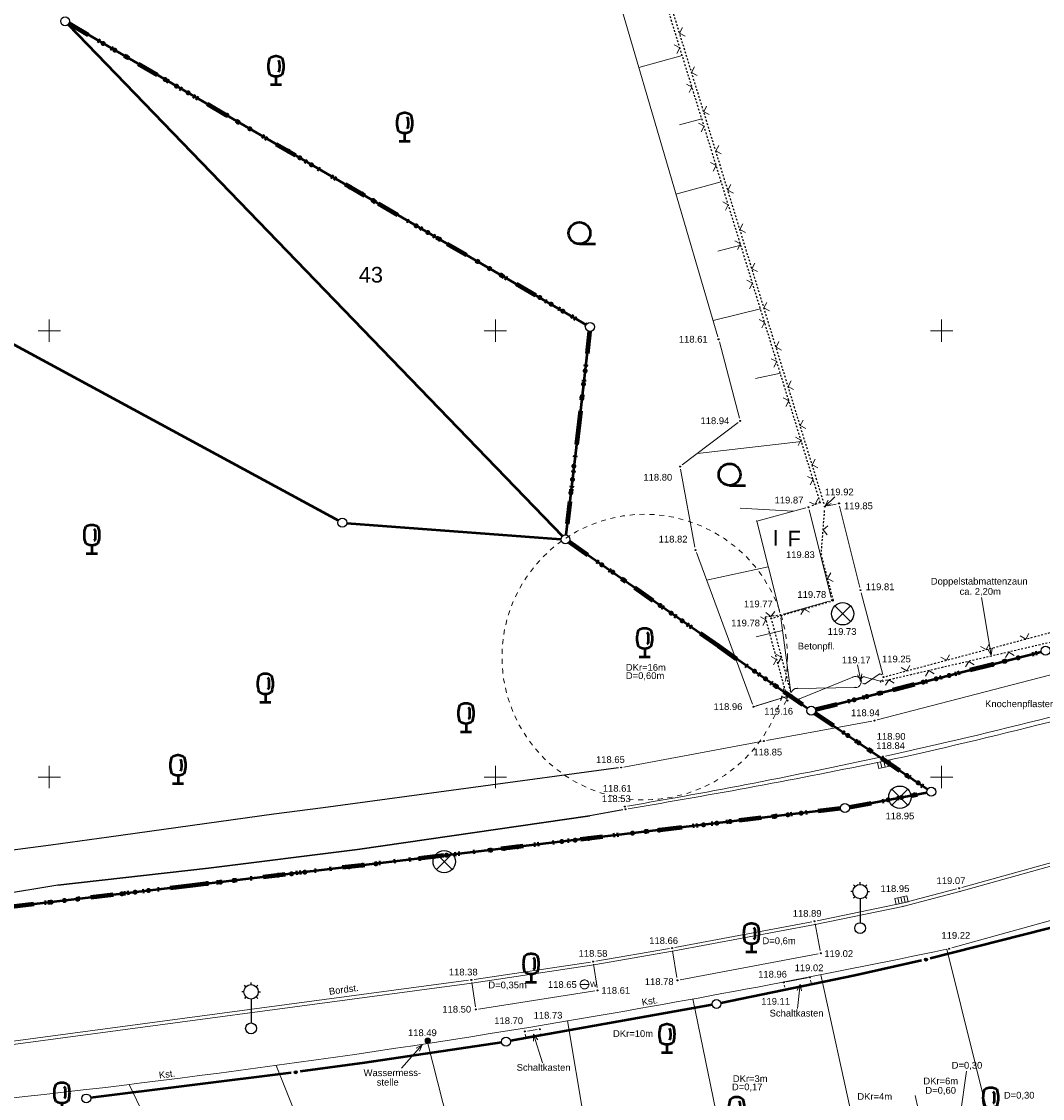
# Model space of a CAD drawing. Header units: metres. Extents: x 32377355 to 32378041, y 5707167 to 5708004.
# Tile 32 of 80: x 32377648 to 32377706, y 5707482 to 5707542. Entities that reach past the tile are written whole.
import ezdxf

# ---------------------------------------------------------------- set-up
doc = ezdxf.new("R2010")
doc.units = ezdxf.units.M
doc.header["$LTSCALE"] = 0.25
for name, pattern in [('LF1', [0]), ('LF1600.2012', [16, 5, -2.5, 0, -3, 0, -3, 0, -0.1, 0, -2.4]), ('LF2', [2.2, 1.1, -1.1]), ('LF33', [9.2, 0.1, 0, 9.1])]:
    doc.linetypes.add(name, pattern=pattern)
doc.layers.get('0').update_dxf_attribs({"color": 1, "linetype": 'CONTINUOUS'})
for name, color, linetype, lineweight in [('Bauwerke_ Einrichtungen_ Siedlungsf.', 201, 'CONTINUOUS', 25), ('Bauwerke_ Einrichtungen_ Verkehr', 40, 'CONTINUOUS', 25), ('Besondere Vegetationsmerkmale', 91, 'CONTINUOUS', 25), ('Bäume Nord', 7, 'CONTINUOUS', 18), ('Ebene 71', 71, 'CONTINUOUS', 0), ('Ebene 9082', 7, 'CONTINUOUS', 18), ('Flurstücke_ Grenzpunkte', 51, 'CONTINUOUS', 25), ('Gebäude', 9, 'CONTINUOUS', 25), ('Neues Aufmaß Nord', 123, 'CONTINUOUS', 0), ('Neues Aufmaß Süd', 122, 'CONTINUOUS', 0), ('Text zu Ebene 9082', 66, 'CONTINUOUS', 0), ('Text zu Ebene 9083', 67, 'CONTINUOUS', 0)]:
    doc.layers.add(name, color=color, linetype=linetype, lineweight=lineweight)
doc.styles.add('Arial', font='Arial.ttf')
doc.styles.add('K 10 700 - Arial_ kursiv_ 10 pt_ Flurstücksnummer', font='Arial.ttf')
doc.styles.add('N 7 380 - Arial_ normal_ 7 pt', font='Arial.ttf')
doc.styles.add('Schrift rechtsgenei', font='Arial.ttf')

# ---------------------------------------------------------------- blocks, each defined once
blk = doc.blocks.new('*X9')
at = {"color": 7, "linetype": 'LF1', "lineweight": 18}
for p, q in [((32377703.997445, 5707475.50032), (32377700.293267, 5707490.3519)), ((32377696.547175, 5707473.892665), (32377693.228155, 5707488.918752)), ((32377689.18792, 5707472.322007), (32377686.05969, 5707487.563587)), ((32377681.667723, 5707470.717002), (32377679.037457, 5707486.33216)), ((32377700.214363, 5707474.67534), (32377698.51643, 5707482.15522))]:
    blk.add_line(p, q, dxfattribs=at)
blk = doc.blocks.new('*X23')
at = {"color": 7, "linetype": 'LF1', "lineweight": 18}
for p, q in [((32377678.166798, 5707565.144667), (32377676.938083, 5707564.905143)), ((32377678.9305, 5707561.5714), (32377676.77251, 5707561.046847)), ((32377680.017853, 5707558.050595), (32377678.919015, 5707557.765667)), ((32377681.106085, 5707554.526937), (32377678.864693, 5707553.925372)), ((32377682.195903, 5707550.998158), (32377681.051515, 5707550.687615)), ((32377683.285985, 5707547.468512), (32377680.949155, 5707546.83017)), ((32377684.376093, 5707543.938795), (32377683.183568, 5707543.61127)), ((32377685.466478, 5707540.40817), (32377683.032708, 5707539.73807)), ((32377686.559835, 5707536.867922), (32377685.316507, 5707536.532188)), ((32377687.650703, 5707533.33574), (32377685.11479, 5707532.650968)), ((32377688.747017, 5707529.785912), (32377687.45101, 5707529.448083)), ((32377689.845485, 5707526.229122), (32377687.195545, 5707525.56839)), ((32377690.961718, 5707522.614805), (32377689.565743, 5707522.314465)), ((32377692.143605, 5707518.787902), (32377686.313953, 5707518.123688)), ((32377691.688575, 5707514.885595), (32377688.715907, 5707515.051083)), ((32377690.285852, 5707511.766885), (32377686.831095, 5707511.015097)), ((32377691.080878, 5707508.21154), (32377689.611913, 5707507.840963)), ((32377691.576723, 5707504.583003), (32377689.451723, 5707503.934003))]:
    blk.add_line(p, q, dxfattribs=at)
blk = doc.blocks.new('*X34')
at = {"color": 7, "linetype": 'LF1', "lineweight": 18}
for p, q in [((32377675.42969, 5707468.411455), (32377671.212945, 5707485.074203)), ((32377670.202605, 5707465.244683), (32377662.71093, 5707483.839155)), ((32377664.21244, 5707462.54365), (32377654.468233, 5707482.77284)), ((32377658.085508, 5707460.225905), (32377645.62726, 5707481.772312)), ((32377678.602768, 5707469.713652), (32377676.820712, 5707477.694135)), ((32377672.24458, 5707466.806982), (32377669.858663, 5707475.66036)), ((32377667.534788, 5707463.859347), (32377662.93485, 5707473.55824)), ((32377660.82635, 5707461.25477), (32377655.72953, 5707471.787305)), ((32377657.460895, 5707459.991437), (32377649.398175, 5707468.064835)), ((32377656.629935, 5707459.679507), (32377639.924595, 5707466.731785)), ((32377655.828283, 5707459.305175), (32377647.973015, 5707459.947585)), ((32377655.211753, 5707455.939602), (32377640.238837, 5707456.739637)), ((32377651.955722, 5707444.980003), (32377640.340723, 5707453.500002)), ((32377654.41491, 5707451.589705), (32377647.373045, 5707452.6965))]:
    blk.add_line(p, q, dxfattribs=at)
blk = doc.blocks.new('S112')
at = {"color": 0, "lineweight": -2}
for p, q in [((-0.4, 0.4), (0, 0)), ((0, 0), (0.4, 0.4))]:
    blk.add_line(p, q, dxfattribs=at)
blk = doc.blocks.new('S163')
at = {"lineweight": -2}
blk.add_hatch(color=0, dxfattribs=at).paths.add_polyline_path([(0, 0.031635, -1), (0, -0.031635, -1)], flags=0)
at = {"color": 0, "lineweight": -2}
blk.add_circle((0, 0), 0.031635, dxfattribs=at)
blk = doc.blocks.new('S51', base_point=(-0.1, 0))
at = {"color": 0, "lineweight": -2}
for p, q in [((-0.3, 0), (-0.297965, 0.028465)), ((-0.3, 0), (0.1, 0)), ((-0.297965, -0.028465), (-0.3, 0)), ((-0.297965, 0.028465), (-0.2919, 0.056345)), ((-0.2919, 0.056345), (-0.281925, 0.083085)), ((-0.281925, 0.083085), (-0.26825, 0.10813)), ((-0.26825, 0.10813), (-0.25115, 0.13097)), ((-0.25115, 0.13097), (-0.23097, 0.15115)), ((-0.23097, 0.15115), (-0.20813, 0.16825)), ((-0.20813, 0.16825), (-0.183085, 0.181925)), ((-0.183085, 0.181925), (-0.156345, 0.1919)), ((-0.156345, 0.1919), (-0.128465, 0.197965)), ((-0.128465, 0.197965), (-0.1, 0.2)), ((-0.1, 0.2), (-0.071535, 0.197965)), ((-0.071535, 0.197965), (-0.043655, 0.1919)), ((-0.043655, 0.1919), (-0.016915, 0.181925)), ((-0.016915, 0.181925), (0.00813, 0.16825)), ((0.00813, 0.16825), (0.03097, 0.15115)), ((0.03097, 0.15115), (0.05115, 0.13097)), ((0.05115, 0.13097), (0.06825, 0.10813)), ((0.06825, 0.10813), (0.081925, 0.083085)), ((0.081925, 0.083085), (0.0919, 0.056345)), ((0.0919, 0.056345), (0.097965, 0.028465)), ((0.097965, 0.028465), (0.1, 0)), ((0.1, 0), (0.097965, -0.028465)), ((-0.2919, -0.056345), (-0.297965, -0.028465)), ((-0.281925, -0.083085), (-0.2919, -0.056345)), ((-0.26825, -0.10813), (-0.281925, -0.083085)), ((-0.25115, -0.13097), (-0.26825, -0.10813)), ((-0.23097, -0.15115), (-0.25115, -0.13097)), ((-0.20813, -0.16825), (-0.23097, -0.15115)), ((-0.183085, -0.181925), (-0.20813, -0.16825)), ((-0.156345, -0.1919), (-0.183085, -0.181925)), ((-0.128465, -0.197965), (-0.156345, -0.1919)), ((-0.1, -0.2), (-0.128465, -0.197965)), ((-0.071535, -0.197965), (-0.1, -0.2)), ((-0.043655, -0.1919), (-0.071535, -0.197965)), ((-0.016915, -0.181925), (-0.043655, -0.1919)), ((0.00813, -0.16825), (-0.016915, -0.181925)), ((0.03097, -0.15115), (0.00813, -0.16825)), ((0.05115, -0.13097), (0.03097, -0.15115)), ((0.06825, -0.10813), (0.05115, -0.13097)), ((0.081925, -0.083085), (0.06825, -0.10813)), ((0.0919, -0.056345), (0.081925, -0.083085)), ((0.097965, -0.028465), (0.0919, -0.056345))]:
    blk.add_line(p, q, dxfattribs=at)
blk.add_point((-0.1, 0), dxfattribs=at)
at = {"color": 0, "lineweight": -2, "insert": (0.149065, -0.120795), "char_height": 0.24, "attachment_point": 7, "line_spacing_factor": 0.69, "style": 'Arial'}
blk.add_mtext('W', dxfattribs=at)
blk = doc.blocks.new('S9', base_point=(0, -0.5))
at = {"color": 0, "lineweight": -2}
for p, q in [((-0.5, -0.5), (-0.5, 0)), ((-0.5, 0), (-0.25, 0)), ((-0.25, 0), (0, 0)), ((-0.25, 0), (-0.25, -0.5)), ((0.25, 0), (0, 0)), ((0, 0), (0, -0.5)), ((0.5, 0), (0.25, 0)), ((0.25, -0.5), (0.25, 0)), ((0.5, -0.5), (0.5, 0)), ((-0.25, -0.5), (-0.5, -0.5)), ((0, -0.5), (-0.25, -0.5)), ((0, -0.5), (0.25, -0.5)), ((0.25, -0.5), (0.5, -0.5))]:
    blk.add_line(p, q, dxfattribs=at)
blk = doc.blocks.new('S15')
at = {"color": 0, "lineweight": -2}
for p, q in [((-0.5, 0.05), (-0.485, 0.1)), ((0.495, 0.05), (-0.5, 0.05)), ((-0.5, -0.05), (-0.5, 0)), ((-0.5, 0), (0.5, 0)), ((-0.485, 0.1), (0.49, 0.1)), ((-0.475, 0.15), (-0.455, 0.2)), ((0.475, 0.15), (-0.475, 0.15)), ((-0.455, 0.2), (0.455, 0.2)), ((-0.43, 0.25), (-0.4, 0.3)), ((0.43, 0.25), (-0.43, 0.25)), ((-0.4, 0.3), (0.395, 0.3)), ((-0.355, 0.35), (-0.295, 0.4)), ((0.36, 0.35), (-0.355, 0.35)), ((-0.295, 0.4), (0.3, 0.4)), ((0.22, 0.45), (-0.215, 0.45)), ((0.3, 0.4), (0.22, 0.45)), ((0.395, 0.3), (0.36, 0.35)), ((0.455, 0.2), (0.43, 0.25)), ((0.49, 0.1), (0.475, 0.15)), ((0.5, 0), (0.495, 0.05)), ((0.495, -0.05), (-0.5, -0.05)), ((-0.475, -0.15), (-0.49, -0.1)), ((-0.49, -0.1), (0.485, -0.1)), ((0.475, -0.15), (-0.475, -0.15)), ((-0.43, -0.25), (-0.455, -0.2)), ((-0.455, -0.2), (0.46, -0.2)), ((0.425, -0.25), (-0.43, -0.25)), ((-0.355, -0.35), (-0.4, -0.3)), ((-0.4, -0.3), (0.395, -0.3)), ((0.345, -0.35), (-0.355, -0.35)), ((-0.205, -0.45), (-0.29, -0.4)), ((-0.29, -0.4), (0.285, -0.4)), ((0.2, -0.45), (-0.205, -0.45)), ((0.285, -0.4), (0.345, -0.35)), ((0.395, -0.3), (0.425, -0.25)), ((0.46, -0.2), (0.475, -0.15)), ((0.485, -0.1), (0.495, -0.05))]:
    blk.add_line(p, q, dxfattribs=at)
blk.add_circle((0, 0), 0.5, dxfattribs=at)
blk = doc.blocks.new('Baumbestand_ Laubholz', base_point=(0.0007, 0))
at = {"color": 0, "lineweight": -2}
blk.add_line((-0.09557, -0.40303), (0.5, -0.40303), dxfattribs=at)
blk.add_circle((-0.09557, 0), 0.40443, dxfattribs=at)
blk = doc.blocks.new('Einsteigeschacht')
at = {"color": 0, "lineweight": -2}
for p, q in [((-0.353585, 0.353585), (0.353585, -0.353585)), ((0.353585, 0.353585), (-0.353585, -0.353585))]:
    blk.add_line(p, q, dxfattribs=at)
blk.add_circle((0, 0), 0.5, dxfattribs=at)
blk = doc.blocks.new('Laubbaum', base_point=(0, -0.5))
at = {"color": 0, "lineweight": -2}
for p, q in [((-0.23832, 0.32084), (-0.223465, 0.378775)), ((-0.223465, 0.378775), (-0.2045, 0.4355)), ((-0.2045, 0.4355), (-0.170865, 0.45636)), ((-0.170865, 0.45636), (-0.13513, 0.47336)), ((-0.13513, 0.47336), (-0.097725, 0.4863)), ((-0.097725, 0.4863), (-0.05912, 0.495015)), ((-0.05912, 0.495015), (-0.01979, 0.4994)), ((-0.01979, 0.4994), (0.01979, 0.4994)), ((0.01979, 0.4994), (0.05912, 0.495015)), ((0.05912, 0.495015), (0.097725, 0.4863)), ((0.097725, 0.4863), (0.13513, 0.47336)), ((0.13513, 0.47336), (0.170865, 0.45636)), ((0.170865, 0.45636), (0.2045, 0.4355)), ((0.2045, 0.4355), (0.223465, 0.378775)), ((0.223465, 0.378775), (0.23832, 0.32084)), ((-0.25755, 0.14275), (-0.255405, 0.20252)), ((-0.255405, 0.08298), (-0.25755, 0.14275)), ((-0.255405, 0.20252), (-0.248985, 0.261985)), ((-0.248985, 0.023515), (-0.255405, 0.08298)), ((-0.248985, 0.261985), (-0.23832, 0.32084)), ((-0.23832, -0.03534), (-0.248985, 0.023515)), ((0.072, 0.3585), (0.09129, 0.335215)), ((0.09129, 0.335215), (0.105485, 0.308515)), ((0.114, 0), (0.104515, -0.021505)), ((0.105485, 0.308515), (0.114, 0.2795)), ((0.114, 0.2795), (0.118245, 0.13975)), ((0.118245, 0.13975), (0.114, 0)), ((0.23832, 0.32084), (0.248985, 0.261985)), ((0.248985, 0.023515), (0.23832, -0.03534)), ((0.248985, 0.261985), (0.255405, 0.20252)), ((0.255405, 0.08298), (0.248985, 0.023515)), ((0.255405, 0.20252), (0.25755, 0.14275)), ((0.25755, 0.14275), (0.255405, 0.08298)), ((-0.223465, -0.093275), (-0.23832, -0.03534)), ((-0.2045, -0.15), (-0.223465, -0.093275)), ((-0.17082, -0.170725), (-0.2045, -0.15)), ((-0.135065, -0.187615), (-0.17082, -0.170725)), ((-0.097665, -0.200465), (-0.135065, -0.187615)), ((-0.05908, -0.20912), (-0.097665, -0.200465)), ((-0.019775, -0.213475), (-0.05908, -0.20912)), ((0.019775, -0.213475), (-0.019775, -0.213475)), ((0, -0.2205), (0, -0.5)), ((0.05908, -0.20912), (0.019775, -0.213475)), ((0.097665, -0.200465), (0.05908, -0.20912)), ((0.09082, -0.04061), (0.0735, -0.0565)), ((0.104515, -0.021505), (0.09082, -0.04061)), ((0.135065, -0.187615), (0.097665, -0.200465)), ((0.17082, -0.170725), (0.135065, -0.187615)), ((0.2045, -0.15), (0.17082, -0.170725)), ((0.223465, -0.093275), (0.2045, -0.15)), ((0.23832, -0.03534), (0.223465, -0.093275)), ((0.1905, -0.5), (-0.1905, -0.5))]:
    blk.add_line(p, q, dxfattribs=at)
blk = doc.blocks.new('Laterne_ elektrisch', base_point=(0, -0.3945))
at = {"color": 0, "lineweight": -2}
for p, q in [((-0.0996, 0.4165), (-0.1295, 0.4465)), ((0, 0.45775), (0, 0.5)), ((0.0996, 0.4165), (0.1295, 0.4465)), ((-0.14085, 0.3169), (-0.1831, 0.3169)), ((-0.0996, 0.2173), (-0.1295, 0.1875)), ((0.0996, 0.2173), (0.1295, 0.1875)), ((0.14085, 0.3169), (0.1831, 0.3169)), ((0, 0.17605), (0, -0.28875))]:
    blk.add_line(p, q, dxfattribs=at)
for centre, radius in [((0, 0.3169), 0.14085), ((0, -0.3945), 0.10565)]:
    blk.add_circle(centre, radius, dxfattribs=at)
blk = doc.blocks.new('Grenzpunkt mit Abmarkung')
at = {"color": 0, "lineweight": -2}
blk.add_circle((0, 0), 0.5, dxfattribs=at)
blk = doc.blocks.new('Grenzpunkt_ Abm. nach Quellenlage n. zu spezifizieren')
at = {"lineweight": -2}
blk.add_hatch(color=0, dxfattribs=at).paths.add_polyline_path([(0, 0.165, -1), (0, -0.165, -1)], flags=0)
at = {"color": 0, "lineweight": -2}
blk.add_circle((0, 0), 0.165, dxfattribs=at)

msp = doc.modelspace()

# ---------------------------------------------------------------- linework, layer by layer
at = {"layer": 'Bauwerke_ Einrichtungen_ Verkehr', "color": 37, "linetype": 'Continuous', "lineweight": 25, "true_color": 0x805c3b}
for p, q in [((32377681.890538, 5707500.509475), (32377665.345723, 5707498.278002)), ((32377665.345723, 5707498.278002), (32377662.587723, 5707497.916002)), ((32377662.587723, 5707497.916002), (32377659.505723, 5707497.491003)), ((32377667.276723, 5707495.937002), (32377680.284722, 5707497.826003)), ((32377659.505723, 5707497.491003), (32377653.343722, 5707496.621002)), ((32377653.343722, 5707496.621002), (32377650.093722, 5707496.178002)), ((32377650.093722, 5707496.178002), (32377643.589722, 5707495.326003)), ((32377658.926723, 5707494.892002), (32377667.276723, 5707495.937002)), ((32377650.472723, 5707493.931002), (32377658.926723, 5707494.892002))]:
    msp.add_line(p, q, dxfattribs=at)
at = {"layer": 'Bauwerke_ Einrichtungen_ Verkehr', "color": 253, "linetype": 'Continuous', "lineweight": 25, "true_color": 0xb2b2b2}
for p, q in [((32377682.129718, 5707498.167085), (32377680.284722, 5707497.826003)), ((32377680.284722, 5707497.826003), (32377667.276723, 5707495.937002)), ((32377680.284722, 5707497.826003), (32377667.276723, 5707495.936002)), ((32377667.276723, 5707495.937002), (32377658.926723, 5707494.892002)), ((32377667.276723, 5707495.936002), (32377658.926723, 5707494.891002)), ((32377658.926723, 5707494.892002), (32377650.472723, 5707493.931002)), ((32377658.926723, 5707494.891002), (32377650.472723, 5707493.931002)), ((32377650.472723, 5707493.931002), (32377644.456723, 5707492.953002))]:
    msp.add_line(p, q, dxfattribs=at)
at = {"layer": 'Ebene 71', "color": 7, "linetype": 'Continuous', "lineweight": 9}
for p, q in [((32377649.999722, 5707524.372003), (32377649.999722, 5707525.622003)), ((32377674.999722, 5707524.372003), (32377674.999722, 5707525.622003)), ((32377699.999722, 5707524.372003), (32377699.999722, 5707525.622003)), ((32377649.374722, 5707524.997003), (32377650.624722, 5707524.997003)), ((32377674.374722, 5707524.997003), (32377675.624722, 5707524.997003)), ((32377699.374722, 5707524.997003), (32377700.624722, 5707524.997003)), ((32377649.999722, 5707499.372003), (32377649.999722, 5707500.622003)), ((32377674.999722, 5707499.372003), (32377674.999722, 5707500.622003)), ((32377699.999722, 5707499.372003), (32377699.999722, 5707500.622003)), ((32377649.374722, 5707499.997003), (32377650.624722, 5707499.997003)), ((32377674.374722, 5707499.997003), (32377675.624722, 5707499.997003)), ((32377699.374722, 5707499.997003), (32377700.624722, 5707499.997003))]:
    msp.add_line(p, q, dxfattribs=at)
at = {"layer": 'Flurstücke_ Grenzpunkte', "color": 7, "linetype": 'Continuous', "lineweight": 50}
for p, q in [((32377651.062385, 5707542.155167), (32377678.747058, 5707513.486837)), ((32377651.10477, 5707542.209212), (32377668.424723, 5707532.125002)), ((32377623.925478, 5707537.29381), (32377666.202965, 5707514.363195)), ((32377668.424723, 5707532.125002), (32377680.08666, 5707525.336768)), ((32377680.273905, 5707524.962667), (32377679.682723, 5707519.868002)), ((32377679.682723, 5707519.868002), (32377678.949563, 5707513.555332)), ((32377666.672022, 5707514.22531), (32377678.67142, 5707513.325692)), ((32377679.12584, 5707513.16408), (32377687.488722, 5707507.337002)), ((32377687.488722, 5707507.337002), (32377691.169723, 5707504.773002)), ((32377692.933922, 5707503.774955), (32377705.58152, 5707507.01005)), ((32377691.169723, 5707504.773002), (32377692.486573, 5707503.855878)), ((32377692.8989, 5707503.573085), (32377699.208542, 5707499.311917)), ((32377694.824375, 5707498.30442), (32377699.170068, 5707499.125582)), ((32377694.33046, 5707498.22857), (32377658.019723, 5707493.924003)), ((32377658.019723, 5707493.924003), (32377609.065983, 5707488.120432)), ((32377710.334373, 5707492.608622), (32377699.36507, 5707489.830382)), ((32377698.878837, 5707489.714045), (32377695.128723, 5707488.869002)), ((32377695.128723, 5707488.869002), (32377687.629663, 5707487.33704)), ((32377687.138657, 5707487.24281), (32377675.837785, 5707485.213195)), ((32377675.344423, 5707485.13235), (32377667.663723, 5707483.994002)), ((32377667.663723, 5707483.994002), (32377664.05336, 5707483.494277)), ((32377663.557663, 5707483.42891), (32377652.31778, 5707482.020092))]:
    msp.add_line(p, q, dxfattribs=at)
at = {"layer": 'Flurstücke_ Grenzpunkte', "color": 233, "linetype": 'LF1600.2012', "lineweight": 158, "true_color": 0xdb70a1}
for p, q in [((32377651.10477, 5707542.209212), (32377668.424723, 5707532.125002)), ((32377668.424723, 5707532.125002), (32377680.08666, 5707525.336768)), ((32377680.273905, 5707524.962667), (32377679.682723, 5707519.868002)), ((32377679.682723, 5707519.868002), (32377678.949563, 5707513.555332)), ((32377679.12584, 5707513.16408), (32377687.488722, 5707507.337002)), ((32377687.488722, 5707507.337002), (32377691.169723, 5707504.773002)), ((32377692.933922, 5707503.774955), (32377705.58152, 5707507.01005)), ((32377691.169723, 5707504.773002), (32377692.486573, 5707503.855878)), ((32377692.8989, 5707503.573085), (32377699.208542, 5707499.311917)), ((32377694.824375, 5707498.30442), (32377699.170068, 5707499.125582)), ((32377694.33046, 5707498.22857), (32377658.019723, 5707493.924003)), ((32377658.019723, 5707493.924003), (32377609.065983, 5707488.120432))]:
    msp.add_line(p, q, dxfattribs=at)
at = {"layer": 'Flurstücke_ Grenzpunkte', "color": 233, "lineweight": 158, "true_color": 0xdb70a1}
for p in [(32377653.0276, 5707541.08968), (32377653.675745, 5707540.71231), (32377654.32389, 5707540.33494), (32377656.484373, 5707539.07704), (32377657.132518, 5707538.69967), (32377657.780662, 5707538.3223), (32377659.941145, 5707537.0644), (32377660.58929, 5707536.68703), (32377661.237435, 5707536.30966), (32377663.39792, 5707535.05176), (32377664.046065, 5707534.67439), (32377664.69421, 5707534.29702), (32377666.854693, 5707533.03912), (32377667.502838, 5707532.66175), (32377668.150982, 5707532.28438), (32377670.563735, 5707530.879915), (32377671.211923, 5707530.502615), (32377671.860108, 5707530.125315), (32377674.02073, 5707528.867653), (32377674.668915, 5707528.490353), (32377675.3171, 5707528.113055), (32377677.477722, 5707526.85539), (32377678.125907, 5707526.47809), (32377678.774095, 5707526.100793), (32377680.017438, 5707522.752497), (32377679.930987, 5707522.007497), (32377679.844538, 5707521.262497), (32377679.397193, 5707517.409528), (32377679.310667, 5707516.664535), (32377679.224145, 5707515.919542), (32377680.951388, 5707511.892075), (32377681.566743, 5707511.46331), (32377682.182095, 5707511.034545), (32377684.233275, 5707509.605328), (32377684.84863, 5707509.176563), (32377685.463983, 5707508.747797), (32377704.293208, 5707506.680515), (32377702.839995, 5707506.308802), (32377703.5666, 5707506.49466), (32377689.519607, 5707505.92239), (32377690.135028, 5707505.493718), (32377699.691365, 5707505.503422), (32377700.417973, 5707505.68928), (32377690.750448, 5707505.065047), (32377698.96476, 5707505.317565), (32377695.089522, 5707504.32633), (32377695.81613, 5707504.512185), (32377696.542738, 5707504.698042), (32377694.742798, 5707502.327825), (32377695.364335, 5707501.908072), (32377695.985872, 5707501.488323), (32377698.057665, 5707500.089155), (32377698.679203, 5707499.669402), (32377697.010685, 5707498.717545), (32377697.747643, 5707498.856802), (32377698.484602, 5707498.996058), (32377690.631363, 5707497.79005), (32377691.376148, 5707497.878342), (32377692.120933, 5707497.966635), (32377683.431775, 5707496.936552), (32377684.17656, 5707497.024845), (32377686.659178, 5707497.319155), (32377687.40396, 5707497.407448), (32377688.148745, 5707497.49574), (32377678.714805, 5707496.377365), (32377679.45959, 5707496.465657), (32377680.204375, 5707496.55395), (32377682.68699, 5707496.84826), (32377674.74262, 5707495.90647), (32377675.487405, 5707495.994762), (32377676.23219, 5707496.083055), (32377668.287818, 5707495.141265), (32377670.770435, 5707495.435575), (32377671.51522, 5707495.523868), (32377672.260005, 5707495.61216), (32377662.826063, 5707494.493785), (32377663.570848, 5707494.582077), (32377664.315632, 5707494.67037), (32377666.79825, 5707494.96468), (32377667.543033, 5707495.052973), (32377658.853877, 5707494.02289), (32377659.598662, 5707494.111182), (32377660.343448, 5707494.199475), (32377654.072365, 5707493.456035), (32377654.817148, 5707493.54433), (32377655.561933, 5707493.632625), (32377650.10018, 5707492.985122), (32377650.844965, 5707493.07342), (32377651.58975, 5707493.161715)]:
    msp.add_point(p, dxfattribs=at)
at = {"layer": 'Neues Aufmaß Nord', "color": 7, "linetype": 'LF1', "lineweight": 18}
for p, q in [((32377687.461438, 5707524.663337), (32377675.247722, 5707566.237002)), ((32377688.679273, 5707520.09741, 118.924), (32377687.544172, 5707524.367592, 118.62)), ((32377685.467038, 5707517.480845, 118.802), (32377688.596405, 5707519.856158, 118.93)), ((32377686.175, 5707512.864043, 118.814), (32377685.372443, 5707517.236963, 118.798)), ((32377692.38337, 5707515.07134), (32377689.63993, 5707514.33791)), ((32377694.097718, 5707515.289135, 119.863), (32377693.612725, 5707515.18287, 119.91)), ((32377695.408953, 5707510.613098, 119.811), (32377694.28449, 5707515.172905, 119.847)), ((32377693.805268, 5707510.046927, 119.781), (32377692.569175, 5707514.962078, 119.87)), ((32377689.63993, 5707514.33791), (32377690.926362, 5707509.217395)), ((32377689.398423, 5707504.078018, 118.963), (32377686.25602, 5707512.568985, 118.817)), ((32377695.485065, 5707510.315565, 119.793), (32377696.696378, 5707505.745438, 119.269)), ((32377693.695163, 5707509.855485, 119.778), (32377691.111338, 5707509.110977, 119.773)), ((32377690.98457, 5707508.916312, 119.752), (32377691.55593, 5707504.73515, 119.185)), ((32377714.409077, 5707507.873445, 119.444), (32377696.394365, 5707503.200558, 118.945)), ((32377695.02757, 5707505.599193), (32377692.028873, 5707504.36981)), ((32377695.643787, 5707505.616322), (32377696.571655, 5707505.36668)), ((32377696.5054, 5707505.761067), (32377695.710043, 5707505.221935)), ((32377691.907988, 5707504.957372), (32377695.148455, 5707505.01163)), ((32377689.598588, 5707503.978855, 118.979), (32377691.429855, 5707504.538147, 119.15)), ((32377696.094753, 5707503.133895, 118.939), (32377690.18769, 5707502.03411, 118.852)), ((32377689.885713, 5707501.97812, 118.846), (32377682.193733, 5707500.557885, 118.652))]:
    msp.add_line(p, q, dxfattribs=at)
at = {"layer": 'Neues Aufmaß Nord', "color": 7, "linetype": 'LF33', "lineweight": 25}
for p, q in [((32377693.417622, 5707515.296792, 119.923), (32377678.58082, 5707563.58921, 119.378)), ((32377693.200723, 5707515.365002), (32377678.832722, 5707561.888002)), ((32377693.200723, 5707515.365002), (32377692.675285, 5707515.165508)), ((32377693.261902, 5707512.62608, 119.839), (32377693.450543, 5707514.996922, 119.92)), ((32377693.93935, 5707509.879293), (32377693.28918, 5707512.324595)), ((32377690.594163, 5707508.922855), (32377693.93935, 5707509.879293)), ((32377696.88409, 5707505.636598, 119.254), (32377712.486352, 5707509.800405, 119.495)), ((32377690.81164, 5707509.04761, 119.763), (32377690.106723, 5707508.951003, 119.718)), ((32377690.106723, 5707508.951003, 119.718), (32377691.378723, 5707504.256002, 119.163)), ((32377690.485573, 5707508.732127, 119.761), (32377691.537665, 5707504.731515, 119.185)), ((32377706.505723, 5707507.635002), (32377696.579723, 5707505.329002))]:
    msp.add_line(p, q, dxfattribs=at)
at = {"layer": 'Neues Aufmaß Nord', "color": 7, "linetype": 'Continuous', "lineweight": 18}
for points in [[(32377702.224963, 5707510.059333), (32377702.77599, 5707506.815927)], [(32377702.589947, 5707507.164692), (32377702.77599, 5707506.815927), (32377702.836415, 5707507.206567)]]:
    msp.add_lwpolyline(points, dxfattribs=at)
at = {"layer": 'Neues Aufmaß Nord', "color": 7, "linetype": 'LF2', "lineweight": 18}
msp.add_circle((32377683.361722, 5707506.717002, 118.88), 7.998267, dxfattribs=at)
at = {"layer": 'Neues Aufmaß Nord', "color": 7, "linetype": 'LF1', "lineweight": 18}
for centre, radius, start, end in [((32377695.173698, 5707505.32304), 0.312432, 265.36536978, 117.88578278), ((32377695.676915, 5707505.41913), 0.199956, 99.53639839, 144.37437139), ((32377696.538527, 5707505.563875), 0.199956, 54.69842439, 99.53639839), ((32377696.538527, 5707505.563875), 0.199957, 279.53624397, 324.37421797), ((32377644.802963, 5707741.633687, 119.079), 246.29205, 282.17694812, 286.58587912), ((32377639.167865, 5707765.57251, 119.151), 270.62135, 282.30852182, 286.28655882), ((32377691.882745, 5707504.645963), 0.312431, 85.36580867, 163.17331567), ((32377695.676915, 5707505.41913), 0.199958, 234.69823688, 279.53621088), ((32377691.882745, 5707504.645963), 0.312433, 220.07835297, 297.88585897), ((32377626.090233, 5707827.305025, 118.756), 333.723096, 279.71411865, 282.19006365), ((32377624.21269, 5707851.158227, 118.689), 357.70789, 279.36697335, 281.70039535)]:
    msp.add_arc(centre, radius, start, end, dxfattribs=at)
at = {"layer": 'Neues Aufmaß Nord', "color": 7, "lineweight": 18}
for p in [(32377693.200723, 5707515.365002), (32377689.63993, 5707514.33791), (32377693.93935, 5707509.879293), (32377695.02757, 5707505.599193), (32377695.643787, 5707505.616322), (32377696.5054, 5707505.761067), (32377696.571655, 5707505.36668), (32377691.907988, 5707504.957372), (32377695.148455, 5707505.01163), (32377695.710043, 5707505.221935), (32377696.579723, 5707505.329002), (32377691.378723, 5707504.256002, 119.163), (32377692.028873, 5707504.36981)]:
    msp.add_point(p, dxfattribs=at)
at = {"layer": 'Neues Aufmaß Süd', "color": 7, "linetype": 'LF1', "lineweight": 18}
for p, q in [((32377711.42405, 5707496.484488), (32377701.02268, 5707493.59027)), ((32377711.22478, 5707496.615837, 119.291), (32377701.123663, 5707493.805167, 119.069)), ((32377700.827188, 5707493.72503, 119.06), (32377697.785723, 5707492.927002, 118.947)), ((32377701.02268, 5707493.59027), (32377697.826698, 5707492.7517)), ((32377700.566643, 5707490.41924, 119.224), (32377712.1548, 5707493.649765, 119.481)), ((32377697.826698, 5707492.7517), (32377692.909488, 5707491.741425)), ((32377697.785723, 5707492.927002, 118.947), (32377693.025143, 5707491.948908, 118.895)), ((32377692.909488, 5707491.741425), (32377684.926583, 5707490.237878)), ((32377692.723813, 5707491.889577, 118.889), (32377685.04563, 5707490.443425, 118.665)), ((32377693.1953, 5707490.27572, 119.011), (32377692.904143, 5707491.767285, 118.904)), ((32377684.743368, 5707490.389053, 118.658), (32377680.625075, 5707489.682952, 118.582)), ((32377684.919873, 5707490.263512, 118.671), (32377685.16957, 5707488.75949, 118.773)), ((32377684.926583, 5707490.237878), (32377680.502328, 5707489.47932)), ((32377685.345615, 5707488.636507, 118.787), (32377693.073828, 5707490.096495, 119.018)), ((32377680.502328, 5707489.47932), (32377673.67325, 5707488.451117)), ((32377680.32187, 5707489.634138, 118.574), (32377673.799798, 5707488.65216, 118.38)), ((32377680.6902, 5707488.196902, 118.608), (32377680.496243, 5707489.5051, 118.582)), ((32377673.495735, 5707488.608982, 118.371), (32377646.027723, 5707484.943002, 117.678)), ((32377673.67081, 5707488.477445, 118.386), (32377673.873858, 5707487.128852, 118.489)), ((32377691.30573, 5707488.517733, 118.97), (32377692.46544, 5707488.738397, 119.013)), ((32377692.649882, 5707488.617258), (32377692.700155, 5707488.39298)), ((32377673.67325, 5707488.451117), (32377646.050158, 5707484.76444)), ((32377674.048432, 5707487.000772, 118.502), (32377680.56101, 5707488.02123, 118.609)), ((32377691.18409, 5707488.33827, 119.017), (32377691.205505, 5707488.22776, 119.056)), ((32377692.700155, 5707488.39298), (32377691.384835, 5707488.10937)), ((32377676.667543, 5707485.594625), (32377676.692722, 5707485.447003)), ((32377676.692722, 5707485.447003), (32377677.37884, 5707485.549345)), ((32377676.793603, 5707485.768657, 118.703), (32377677.32784, 5707485.848345, 118.722))]:
    msp.add_line(p, q, dxfattribs=at)
at = {"layer": 'Neues Aufmaß Süd', "color": 7, "linetype": 'Continuous', "lineweight": 18}
for points in [[(32377692.1516, 5707488.01288), (32377692.068025, 5707488.39923), (32377691.903078, 5707488.040005)], [(32377691.918433, 5707487.028592), (32377692.068025, 5707488.39923)], [(32377677.36512, 5707485.279265), (32377677.13479, 5707485.60051), (32377677.126308, 5707485.205318)], [(32377677.633868, 5707483.988762), (32377677.13479, 5707485.60051)], [(32377669.725593, 5707483.692393), (32377670.892918, 5707485.001502)], [(32377670.73664, 5707484.638422), (32377670.892918, 5707485.001502), (32377670.550048, 5707484.804805)]]:
    msp.add_lwpolyline(points, dxfattribs=at)
at = {"layer": 'Neues Aufmaß Süd', "color": 7, "linetype": 'LF1', "lineweight": 18}
for radius, start, end in [(540.375727, 279.56131657, 281.85246457), (540.375726, 275.83950851, 279.56131651)]:
    msp.add_arc((32377589.279422, 5708019.201207), radius, start, end, dxfattribs=at)
at = {"layer": 'Neues Aufmaß Süd', "color": 7, "lineweight": 18}
for p in [(32377701.02268, 5707493.59027), (32377697.826698, 5707492.7517), (32377692.909488, 5707491.741425), (32377684.926583, 5707490.237878), (32377680.502328, 5707489.47932), (32377673.67325, 5707488.451117), (32377692.700155, 5707488.39298), (32377679.037457, 5707486.33216), (32377676.692722, 5707485.447003)]:
    msp.add_point(p, dxfattribs=at)
at = {"layer": 'Text zu Ebene 9082', "color": 7, "linetype": 'Continuous', "lineweight": 18}
msp.add_lwpolyline([(32377701.39312, 5707483.515935), (32377701.04251, 5707481.01002)], dxfattribs=at)
at = {"layer": 'Text zu Ebene 9083', "color": 7, "linetype": 'Continuous', "lineweight": 18}
for points in [[(32377694.012835, 5707515.698585), (32377693.462723, 5707515.15)], [(32377693.63999, 5707515.503307), (32377693.462723, 5707515.15), (32377693.81652, 5707515.326285)], [(32377695.284228, 5707506.28646), (32377695.479722, 5707505.386)], [(32377695.278007, 5707505.725942), (32377695.479722, 5707505.386), (32377695.522315, 5707505.778982)]]:
    msp.add_lwpolyline(points, dxfattribs=at)

# ---------------------------------------------------------------- block references
at = {"layer": 'Bauwerke_ Einrichtungen_ Siedlungsf.', "color": 7, "lineweight": 25, "xscale": 1.25, "yscale": 1.25, "zscale": 1.25}
msp.add_blockref('Einsteigeschacht', (32377672.128723, 5707495.256002), dxfattribs=at)
at = {"layer": 'Besondere Vegetationsmerkmale', "color": 116, "lineweight": 50, "true_color": 0x008230, "xscale": 1.625, "yscale": 1.625, "zscale": 1.625}
for p in [(32377662.701723, 5707538.766002), (32377669.911722, 5707535.591002), (32377652.382723, 5707512.506002), (32377662.106723, 5707504.171002), (32377673.350722, 5707502.518002), (32377657.211723, 5707499.607002)]:
    msp.add_blockref('Laubbaum', p, dxfattribs=at)
at = {"layer": 'Bäume Nord', "color": 116, "lineweight": 50, "true_color": 0x008230}
for name, p, xscale, yscale, zscale in [('Baumbestand_ Laubholz', (32377679.84706, 5707530.467742), 1.5, 1.5, 1.5), ('Baumbestand_ Laubholz', (32377688.263105, 5707516.93835), 1.5, 1.5, 1.5), ('Laubbaum', (32377683.361722, 5707506.717002, 118.88), 1.625, 1.625, 1.625)]:
    msp.add_blockref(name, p, dxfattribs=dict(at, xscale=xscale, yscale=yscale, zscale=zscale))
at = {"layer": 'Bäume Nord', "color": 7, "lineweight": 25, "xscale": 1.25, "yscale": 1.25, "zscale": 1.25}
for p in [(32377694.456723, 5707509.143002, 119.73), (32377697.657722, 5707498.867003, 118.953)]:
    msp.add_blockref('Einsteigeschacht', p, dxfattribs=at)
at = {"layer": 'Ebene 9082', "color": 7, "lineweight": 25, "xscale": 2.875, "yscale": 2.875, "zscale": 2.875}
for p in [(32377695.433722, 5707491.532003, 119.053), (32377661.306722, 5707485.917003, 118.18)]:
    msp.add_blockref('Laterne_ elektrisch', p, dxfattribs=at)
at = {"layer": 'Ebene 9082', "color": 116, "lineweight": 50, "true_color": 0x008230, "xscale": 1.625, "yscale": 1.625, "zscale": 1.625}
for p in [(32377689.341722, 5707490.181002, 119.13), (32377676.996723, 5707488.483002, 120.202), (32377684.606723, 5707484.538003, 119.589), (32377650.704723, 5707481.258003, 119.763), (32377702.750723, 5707480.987002, 122.959), (32377688.512722, 5707480.455002, 121.497)]:
    msp.add_blockref('Laubbaum', p, dxfattribs=at)
at = {"layer": 'Flurstücke_ Grenzpunkte', "color": 7, "lineweight": 25, "xscale": 0.5, "yscale": 0.5, "zscale": 0.5}
for name, p in [('Grenzpunkt mit Abmarkung', (32377650.888723, 5707542.335002)), ('Grenzpunkt mit Abmarkung', (32377680.302723, 5707525.211002)), ('Grenzpunkt mit Abmarkung', (32377666.422722, 5707514.244002)), ('Grenzpunkt mit Abmarkung', (32377678.920722, 5707513.307002)), ('Grenzpunkt mit Abmarkung', (32377705.823723, 5707507.072003)), ('Grenzpunkt mit Abmarkung', (32377692.691723, 5707503.713003)), ('Grenzpunkt mit Abmarkung', (32377699.415723, 5707499.172002)), ('Grenzpunkt mit Abmarkung', (32377694.578722, 5707498.258003)), ('Grenzpunkt_ Abm. nach Quellenlage n. zu spezifizieren', (32377699.122722, 5707489.769002)), ('Grenzpunkt mit Abmarkung', (32377687.384723, 5707487.287003)), ('Grenzpunkt mit Abmarkung', (32377675.591722, 5707485.169002)), ('Grenzpunkt_ Abm. nach Quellenlage n. zu spezifizieren', (32377663.805723, 5707483.460002)), ('Grenzpunkt mit Abmarkung', (32377652.069722, 5707481.989002))]:
    msp.add_blockref(name, p, dxfattribs=at)
at = {"layer": 'Neues Aufmaß Nord', "color": 7, "lineweight": 18}
msp.add_blockref('*X23', (0, 0), dxfattribs=at)
for name, p, xscale, yscale, zscale, rotation in [('S112', (32377685.316413, 5707541.665478, 119.625), 0.625, 0.625, 0.625, 287.0790000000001), ('S112', (32377685.33065, 5707540.847973), 0.625, 0.625, 0.625, 107.163), ('S112', (32377685.99188, 5707539.4669, 119.65), 0.625, 0.625, 0.625, 287.0790000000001), ('S112', (32377686.009345, 5707538.650387), 0.625, 0.625, 0.625, 107.163), ('S112', (32377686.667345, 5707537.26832, 119.675), 0.625, 0.625, 0.625, 287.0790000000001), ('S112', (32377686.688037, 5707536.452805), 0.625, 0.625, 0.625, 107.163), ('S112', (32377687.34281, 5707535.069742, 119.7), 0.625, 0.625, 0.625, 287.0790000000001), ('S112', (32377687.366733, 5707534.25522), 0.625, 0.625, 0.625, 107.163), ('S112', (32377688.018277, 5707532.871165, 119.725), 0.625, 0.625, 0.625, 287.0790000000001), ('S112', (32377688.045428, 5707532.057637), 0.625, 0.625, 0.625, 107.163), ('S112', (32377688.693743, 5707530.672587, 119.75), 0.625, 0.625, 0.625, 287.0790000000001), ('S112', (32377688.72412, 5707529.860052), 0.625, 0.625, 0.625, 107.163), ('S112', (32377689.369208, 5707528.474007, 119.774), 0.625, 0.625, 0.625, 287.0790000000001), ('S112', (32377689.402815, 5707527.66247), 0.625, 0.625, 0.625, 107.163), ('S112', (32377690.044673, 5707526.27543, 119.799), 0.625, 0.625, 0.625, 287.0790000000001), ('S112', (32377690.081508, 5707525.464885), 0.625, 0.625, 0.625, 107.163), ('S112', (32377690.72014, 5707524.076852, 119.824), 0.625, 0.625, 0.625, 287.0790000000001), ('S112', (32377690.760203, 5707523.267303), 0.625, 0.625, 0.625, 107.163), ('S112', (32377691.395605, 5707521.878272, 119.849), 0.625, 0.625, 0.625, 287.0790000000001), ('S112', (32377691.438898, 5707521.069717), 0.625, 0.625, 0.625, 107.163), ('S112', (32377692.07107, 5707519.679695, 119.874), 0.625, 0.625, 0.625, 287.0790000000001), ('S112', (32377692.11759, 5707518.872135), 0.625, 0.625, 0.625, 107.163), ('S112', (32377692.746537, 5707517.481117, 119.899), 0.625, 0.625, 0.625, 287.0790000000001), ('S112', (32377692.796285, 5707516.67455), 0.625, 0.625, 0.625, 107.163), ('S112', (32377692.91463, 5707515.256382), 0.625, 0.625, 0.625, 20.791), ('S112', (32377693.358205, 5707513.836423, 119.88), 0.625, 0.625, 0.625, 265.451), ('S112', (32377693.607843, 5707511.126105), 0.625, 0.625, 0.625, 284.89), ('S112', (32377690.14781, 5707508.79934, 119.7), 0.625, 0.625, 0.625, 105.159), ('S112', (32377690.434413, 5707508.995912, 119.739), 0.625, 0.625, 0.625, 7.803999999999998), ('S112', (32377692.290793, 5707509.407945), 0.625, 0.625, 0.625, 195.956), ('S112', (32377704.709375, 5707507.724948, 119.375), 0.625, 0.625, 0.625, 14.943), ('S112', (32377702.48715, 5707507.131897, 119.341), 0.625, 0.625, 0.625, 14.943), ('S112', (32377690.74926, 5707506.579373, 119.438), 0.625, 0.625, 0.625, 105.159), ('S112', (32377691.017978, 5707506.707643, 119.47), 0.625, 0.625, 0.625, 104.735), ('S112', (32377700.264922, 5707506.538847, 119.306), 0.625, 0.625, 0.625, 14.943), ('S112', (32377703.758708, 5707506.996817), 0.625, 0.625, 0.625, 193.079), ('S112', (32377698.042695, 5707505.945798, 119.272), 0.625, 0.625, 0.625, 14.943), ('S112', (32377699.278033, 5707505.95587), 0.625, 0.625, 0.625, 193.079), ('S112', (32377701.51837, 5707506.476345), 0.625, 0.625, 0.625, 193.079), ('S112', (32377697.037698, 5707505.435398), 0.625, 0.625, 0.625, 193.079), ('S112', (32377691.350708, 5707504.359403, 119.175), 0.625, 0.625, 0.625, 105.159), ('S9', (32377696.753723, 5707500.883003, 118.843), 0.7, 0.7, 0.7, 192.177)]:
    msp.add_blockref(name, p, dxfattribs=dict(at, xscale=xscale, yscale=yscale, zscale=zscale, rotation=rotation))
at = {"layer": 'Neues Aufmaß Nord', "color": 7, "lineweight": 25, "xscale": 0.88, "yscale": 0.88, "zscale": 0.88}
for p in [(32377687.504723, 5707524.516002, 118.609), (32377688.718722, 5707519.949002, 118.935), (32377685.344723, 5707517.388002, 118.797), (32377692.531723, 5707515.111003, 119.873), (32377693.462723, 5707515.150003, 119.925), (32377694.247722, 5707515.322003, 119.848), (32377686.202723, 5707512.713003, 118.815), (32377693.249722, 5707512.473002, 119.834), (32377695.445723, 5707510.464003, 119.81), (32377693.842723, 5707509.898002, 119.778), (32377690.96378, 5707509.06846, 119.773), (32377690.446518, 5707508.880642, 119.782), (32377695.479722, 5707505.386002, 119.169), (32377696.735723, 5707505.597002, 119.252), (32377691.576723, 5707504.583003, 119.164), (32377689.451723, 5707503.934003, 118.965), (32377696.245723, 5707503.162003, 118.941), (32377690.036722, 5707502.006002, 118.85), (32377696.707722, 5707501.139003, 118.9), (32377682.042723, 5707500.530002, 118.648), (32377682.248723, 5707498.341002, 118.613), (32377682.280723, 5707498.195002, 118.532)]:
    msp.add_blockref('S163', p, dxfattribs=at)
at = {"layer": 'Neues Aufmaß Süd', "color": 7, "lineweight": 18}
for name in ['*X9', '*X34']:
    msp.add_blockref(name, (0, 0), dxfattribs=at)
at = {"layer": 'Neues Aufmaß Süd', "color": 7, "lineweight": 18, "xscale": 0.7, "yscale": 0.7, "zscale": 0.7, "rotation": 11.974}
msp.add_blockref('S9', (32377697.785723, 5707492.927002, 118.947), dxfattribs=at)
at = {"layer": 'Neues Aufmaß Süd', "color": 7, "lineweight": 25, "xscale": 0.88, "yscale": 0.88, "zscale": 0.88}
for p in [(32377700.975722, 5707493.764003, 119.066), (32377692.874722, 5707491.918003, 118.893), (32377684.894723, 5707490.415002, 118.661), (32377700.418722, 5707490.378003, 119.221), (32377680.473723, 5707489.657003, 118.579), (32377693.224723, 5707490.125002, 119.022), (32377673.647948, 5707488.629297, 118.375), (32377685.194722, 5707488.608002, 118.783), (32377691.154872, 5707488.489028, 118.965), (32377692.616295, 5707488.767102, 119.018), (32377680.712723, 5707488.045002, 118.611), (32377691.234723, 5707488.077003, 119.108), (32377673.896722, 5707486.977002, 118.5), (32377676.641723, 5707485.746002, 118.698), (32377677.479722, 5707485.871002, 118.727), (32377677.530723, 5707485.572003, 118.75)]:
    msp.add_blockref('S163', p, dxfattribs=at)
at = {"layer": 'Neues Aufmaß Süd', "color": 7, "lineweight": 18}
for name, p, xscale, yscale, zscale in [('S51', (32377679.990722, 5707488.379002, 118.649), 1.25, 1.25, 1.25), ('S15', (32377671.204723, 5707485.225003, 118.493), 0.3, 0.3, 0.3)]:
    msp.add_blockref(name, p, dxfattribs=dict(at, xscale=xscale, yscale=yscale, zscale=zscale))

# ---------------------------------------------------------------- texts
at = {"layer": 'Flurstücke_ Grenzpunkte', "color": 7, "lineweight": 35, "insert": (32377667.337473, 5707527.685003), "char_height": 0.875, "attachment_point": 7, "line_spacing_factor": 0.69, "style": 'K 10 700 - Arial_ kursiv_ 10 pt_ Flurstücksnummer'}
msp.add_mtext('43', dxfattribs=at)
at = {"layer": 'Gebäude', "color": 7, "lineweight": 35, "char_height": 0.875, "attachment_point": 7, "line_spacing_factor": 0.69, "style": 'N 7 380 - Arial_ normal_ 7 pt'}
for s, insert in [('I', (32377690.52991, 5707512.958502)), ('F', (32377691.36991, 5707512.914502))]:
    msp.add_mtext(s, dxfattribs=dict(at, insert=insert))
at = {"layer": 'Neues Aufmaß Nord', "color": 7, "lineweight": 18, "char_height": 0.3775, "attachment_point": 7, "line_spacing_factor": 0.69, "style": 'Schrift rechtsgenei'}
for s, insert in [('Doppelstabmattenzaun', (32377699.392638, 5707510.663332)), ('           ca. 2,20m', (32377699.392638, 5707510.134832)), ('Betonpfl.', (32377691.939088, 5707507.02712)), ('DKr=16m', (32377682.304958, 5707505.944562)), ('D=0,60m', (32377682.304958, 5707505.416062)), ('Knochenpflaster', (32377702.43336, 5707503.797015))]:
    msp.add_mtext(s, dxfattribs=dict(at, insert=insert))
at = {"layer": 'Neues Aufmaß Süd', "color": 7, "lineweight": 18, "char_height": 0.3775, "attachment_point": 7, "line_spacing_factor": 0.69, "style": 'Schrift rechtsgenei'}
for s, insert, rotation in [('Bordst.', (32377665.693907, 5707487.787878), 7.59373468), ('Kst.', (32377683.227763, 5707487.181355), 9.32428121), ('Kst.', (32377656.166643, 5707483.1013), 7.00234806), ('Wassermess-', (32377667.612533, 5707483.232725), 0.18076849), ('     stelle', (32377667.6142, 5707482.704227), 0.18076849)]:
    msp.add_mtext(s, dxfattribs=dict(at, insert=insert, rotation=rotation))
for s, insert in [('Schaltkasten', (32377690.361095, 5707486.575593)), ('DKr=10m', (32377681.58728, 5707485.429592)), ('Schaltkasten', (32377676.187195, 5707483.535763)), ('DKr=3m', (32377688.29897, 5707482.905407)), ('DKr=6m', (32377698.97506, 5707482.775615)), ('DKr=4m', (32377695.277865, 5707481.91298))]:
    msp.add_mtext(s, dxfattribs=dict(at, insert=insert))
at = {"layer": 'Text zu Ebene 9082', "color": 7, "lineweight": 18, "char_height": 0.3775, "attachment_point": 7, "line_spacing_factor": 0.69, "style": 'Schrift rechtsgenei'}
for s, insert in [('119.07', (32377699.715865, 5707493.996245, 119.066)), ('118.95', (32377696.576865, 5707493.54936, 118.947)), ('118.89', (32377691.656537, 5707492.161252, 118.893)), ('118.66', (32377683.615605, 5707490.63971, 118.661)), ('D=0,6m', (32377689.960598, 5707490.562902)), ('119.22', (32377699.98894, 5707490.928432, 119.221)), ('118.58', (32377679.659705, 5707489.920505, 118.579)), ('119.02', (32377693.426933, 5707489.91137, 119.022)), ('118.38', (32377672.388482, 5707488.875402, 118.375)), ('118.96', (32377689.71839, 5707488.75538, 118.965)), ('119.02', (32377691.763123, 5707489.113522, 119.018)), ('D=0,35m', (32377674.6016, 5707488.087985)), ('118.65', (32377677.940292, 5707488.17861, 118.649)), ('118.78', (32377683.36664, 5707488.343717, 118.783)), ('118.61', (32377680.93219, 5707487.845823, 118.611)), ('118.50', (32377672.02474, 5707486.79461, 118.5)), ('119.11', (32377689.892602, 5707487.23421, 119.108)), ('118.70', (32377674.933963, 5707486.15076, 118.698)), ('118.73', (32377677.139013, 5707486.45884, 118.727)), ('118.49', (32377670.09748, 5707485.47602, 118.493)), ('D=0,30', (32377700.562033, 5707483.591435)), ('D=0,17', (32377688.248312, 5707482.37886)), ('D=0,60', (32377699.088305, 5707482.185317)), ('D=0,30', (32377703.486995, 5707481.912115))]:
    msp.add_mtext(s, dxfattribs=dict(at, insert=insert))
at = {"layer": 'Text zu Ebene 9083', "color": 7, "lineweight": 18, "char_height": 0.3775, "attachment_point": 7, "line_spacing_factor": 0.69, "style": 'Schrift rechtsgenei'}
for s, insert in [('118.61', (32377685.275585, 5707524.327252, 118.609)), ('118.94', (32377686.489585, 5707519.760252, 118.935)), ('118.80', (32377683.289235, 5707516.595252, 118.797)), ('119.92', (32377693.457703, 5707515.774085, 119.925)), ('119.87', (32377690.639658, 5707515.315752, 119.873)), ('119.85', (32377694.53158, 5707514.992435, 119.848)), ('118.82', (32377684.147235, 5707513.128252, 118.815)), ('119.83', (32377691.277663, 5707512.256877, 119.834)), ('119.81', (32377695.74161, 5707510.45821, 119.81)), ('119.78', (32377691.919325, 5707510.027125, 119.778)), ('119.77', (32377688.922053, 5707509.501122, 119.773)), ('119.78', (32377688.205127, 5707508.43151, 119.782)), ('119.73', (32377693.614652, 5707507.9537, 119.73)), ('119.17', (32377694.406738, 5707506.36196, 119.169)), ('119.25', (32377696.660188, 5707506.413227, 119.252)), ('118.96', (32377687.222585, 5707503.745253, 118.965)), ('119.16', (32377690.062268, 5707503.489955, 119.164)), ('118.94', (32377694.919962, 5707503.399355, 118.941)), ('118.90', (32377696.362525, 5707502.0775, 118.9)), ('118.84', (32377696.33194, 5707501.559477, 118.843)), ('118.65', (32377680.632835, 5707500.77987, 118.648)), ('118.85', (32377689.450208, 5707501.198347, 118.85)), ('118.61', (32377681.01458, 5707499.16937, 118.613)), ('118.53', (32377680.963605, 5707498.587977, 118.532)), ('118.95', (32377696.854515, 5707497.620455, 118.953))]:
    msp.add_mtext(s, dxfattribs=dict(at, insert=insert))

doc.saveas('drawing.dxf')
